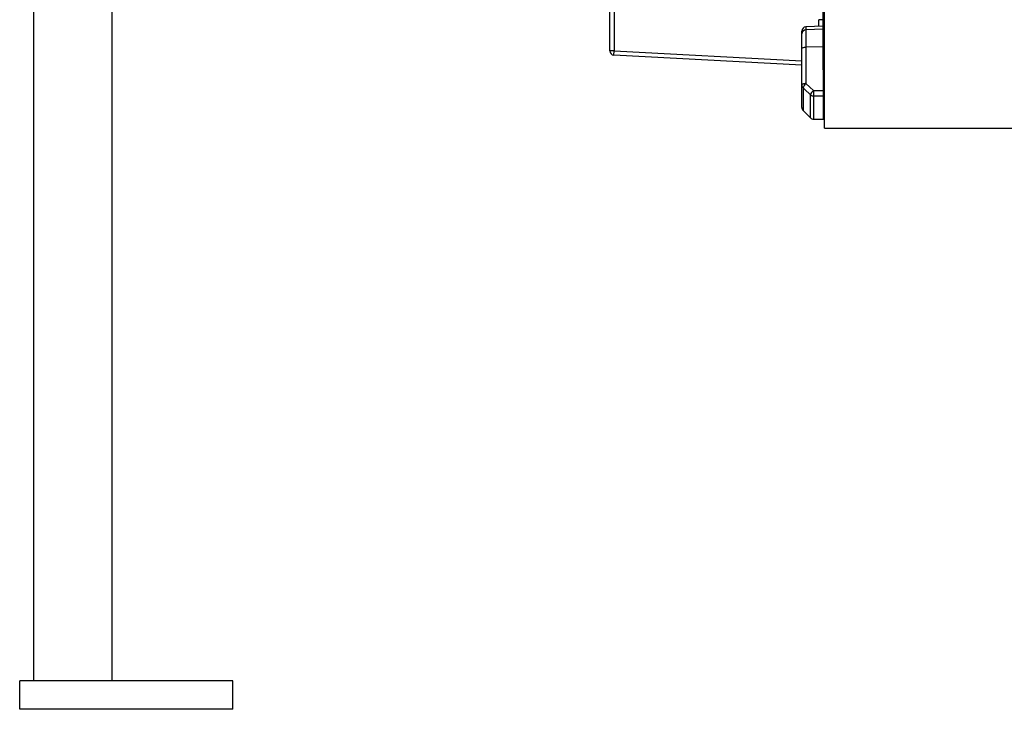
# Model space of a CAD drawing. Header units: millimetres. Extents: x 896 to 16363, y 4675 to 12925.
# Tile 1 of 14: x 1301 to 4763, y 4675 to 7099. Entities that reach past the tile are written whole.
import ezdxf

# ---------------------------------------------------------------- set-up
doc = ezdxf.new("R2010")
doc.units = ezdxf.units.MM
doc.header["$LTSCALE"] = 5

msp = doc.modelspace()

# ---------------------------------------------------------------- linework, layer by layer
at = {"color": 7, "linetype": 'Continuous', "lineweight": 25}
for p, q in [((4130.7, 6717.7), (4130.7, 8675.2)), ((1625.7, 4775.2), (1625.7, 7997.3)), ((1350.7, 4775.2), (1350.7, 7932.6)), ((4125.7, 6923.6), (4125.7, 7177.8)), ((3375.7, 6989.4), (3375.7, 7150)), ((3390.7, 7146.6), (3390.7, 6989.4)), ((4125.7, 7099.3), (4110.7, 7099.3)), ((4125.7, 7076.4), (4065.2, 7074.3)), ((4125.7, 7065.7), (4065.2, 7063.6)), ((4065.2, 7063.6), (4065.2, 7002.8)), ((4050.7, 7049.5), (4050.7, 7059.3)), ((4050.7, 6997.7), (4050.7, 7049.5)), ((4050.7, 6869.6), (4050.7, 6997.7)), ((4125.7, 7003.6), (4065.2, 7002.8)), ((4065.2, 7002.8), (4065.2, 6874.7)), ((3390.7, 6989.4), (3375.7, 6989.4)), ((3389.9, 6974.5), (3390.7, 6989.4)), ((4050.7, 6939.8), (3389.9, 6974.5)), ((4125.7, 6923.6), (4125.7, 6850.8)), ((4130.7, 6913.1), (4125.7, 6917.8)), ((4050.7, 6790.6), (4050.7, 6869.6)), ((4055.1, 6859.6), (4055.1, 6780.2)), ((4130.7, 6869.6), (4125.7, 6869.6)), ((4081.3, 6754.2), (4081.3, 6835.3)), ((4091.9, 6831.1), (4091.9, 6749.9)), ((4125.7, 6831.5), (4125.7, 6749.6)), ((4130.7, 6790.6), (4125.7, 6790.6)), ((4055.2, 6780), (4081.4, 6754)), ((4130.7, 6717.7), (12550.7, 6717.7)), ((2050.7, 4775.2), (1300.7, 4775.2)), ((1300.7, 4675.2), (1300.7, 4775.2)), ((2050.7, 4675.2), (2050.7, 4775.2)), ((2050.7, 4675.2), (1300.7, 4675.2))]:
    msp.add_line(p, q, dxfattribs=at)
at = {"color": 8, "linetype": 'Continuous', "lineweight": 25}
for p, q in [((4110.7, 7075.8), (4110.7, 7099.3)), ((4065.2, 7074.3), (4065.2, 7063.6)), ((3390.7, 6989.4), (4050.7, 6954.8)), ((4055.2, 6779.9), (4055.1, 6780.2)), ((4081.4, 6754), (4081.3, 6754.2)), ((4091.8, 6749.6), (4091.9, 6749.9))]:
    msp.add_line(p, q, dxfattribs=at)
at = {"color": 7, "linetype": 'Continuous', "lineweight": 25, "flags": 128}
for points in [[(4050.7, 6997.7), (4051, 6998.7), (4051.8, 6999.6), (4053.1, 7000.5), (4054.9, 7001.3), (4057.1, 7001.9), (4059.6, 7002.4), (4062.3, 7002.7), (4065.2, 7002.8)], [(4065.2, 6874.7), (4062.3, 6874.6), (4059.6, 6874.3), (4057.1, 6873.8), (4054.9, 6873.1), (4053.1, 6872.4), (4051.8, 6871.5), (4051, 6870.6), (4050.7, 6869.6)], [(4081.3, 6835.3), (4060.1, 6854.9), (4055.1, 6859.6)], [(4065.2, 6874.7), (4078.6, 6862.3), (4091.4, 6850.4)], [(4055.1, 6780.2), (4076.3, 6759.1), (4081.3, 6754.2)], [(4091.8, 6749.6), (4100.5, 6749.6), (4126.4, 6749.4)]]:
    msp.add_lwpolyline(points, dxfattribs=at)
at = {"color": 7, "linetype": 'Continuous', "lineweight": 25}
for centre, radius, start, end in [((4065.7, 7059.3), 15, 92, 180), ((4065.3, 7049.1), 14.6, 90.4143, 178.4735), ((3390.7, 6989.4), 15, 180, 267), ((4064.5, 6869.7), 13.7, 180.3217, 227.1388), ((4084, 6851.2), 30, 128.701, 163.9069), ((4110.2, 6826.9), 30.1, 128.7079, 163.8929), ((4091.9, 6846.6), 15.5, 227.0971, 270.2701), ((4362, 6848.1), 270.6, 179.5169, 183.5973), ((4065.7, 6790.6), 15, 180, 225.2544), ((4065.3, 6790.6), 14.6, 180.0846, 225.5948), ((4091.9, 6765), 15.1, 225.5872, 270.08), ((4091.9, 6764.6), 15, 225.2551, 269.6388)]:
    msp.add_arc(centre, radius, start, end, dxfattribs=at)
for centre, major_axis, ratio, start_param, end_param in [((4480, 8680.3), (55625.9, 665.1), 0.03281, 4.705011, 4.705628), ((4480.5, 8675.2), (55625.9, 670.2), 0.033063, 4.705005, 4.705612), ((4480.5, 8675.2), (55625.9, -340.3), 0.034655, 4.705615, 4.706223)]:
    msp.add_ellipse(centre, major_axis=major_axis, ratio=ratio, start_param=start_param, end_param=end_param, dxfattribs=at)
msp.add_open_spline([(4125.7, 6850.8), (4125.7, 6849.8), (4125.7, 6848.9), (4125.7, 6846.9), (4125.7, 6846), (4125.7, 6844), (4125.7, 6843), (4125.7, 6841.1), (4125.7, 6840.2), (4125.7, 6838.4), (4125.7, 6837.5), (4125.7, 6835.9), (4125.7, 6835.2), (4125.7, 6833.9), (4125.7, 6833.3), (4125.7, 6832.3), (4125.7, 6831.8), (4125.7, 6831.5)], degree=3, knots=[0, 0, 0, 0, 0.125, 0.125, 0.25, 0.25, 0.375, 0.375, 0.5, 0.5, 0.625, 0.625, 0.75, 0.75, 0.875, 0.875, 1, 1, 1, 1], dxfattribs=at)

doc.saveas('drawing.dxf')
